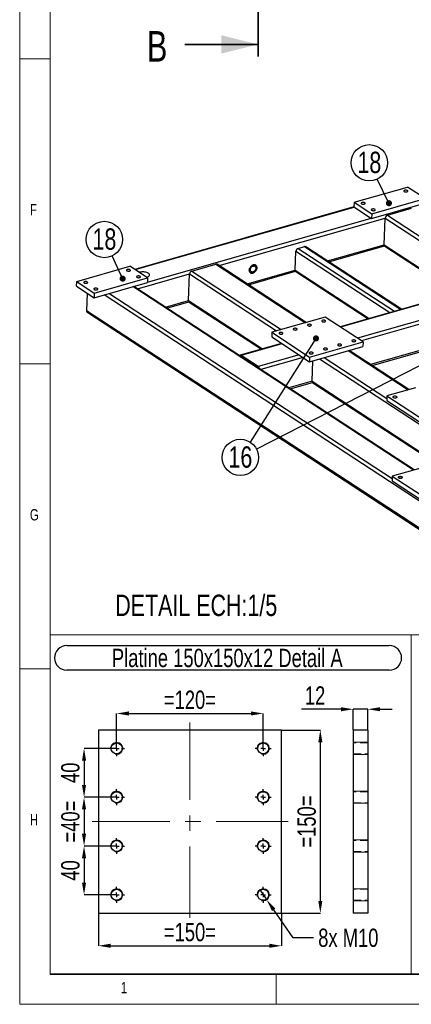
# Model space of a CAD drawing. Header units: millimetres. Extents: x 5 to 589, y 5 to 415.
# Tile 1 of 17: x 5 to 69, y 5 to 166. Entities that reach past the tile are written whole.
import ezdxf

# ---------------------------------------------------------------- set-up
doc = ezdxf.new("R2010")
doc.units = ezdxf.units.MM
doc.header["$PDSIZE"] = -1
doc.linetypes.add('CENTERX2', pattern=[20.32, 12.7, -2.54, 2.54, -2.54])
doc.linetypes.add('HIDDEN', pattern=[1.905, 1.27, -0.635])
for name, color, linetype in [('COTES', 1, 'Continuous'), ('NOTES', 6, 'Continuous'), ('TRAIT-FINS', 9, 'Continuous'), ('TRAIT-MIXTES', 3, 'CENTERX2'), ('TRAIT-TIRET', 2, 'HIDDEN')]:
    doc.layers.add(name, color=color, linetype=linetype)
doc.layers.add('TRAIT-FORT', color=4, linetype='Continuous', lineweight=25)
doc.styles.add('SLDTEXTSTYLE0', font='TXT', dxfattribs={"width": 0.75})
doc.dimstyles.new('SLDDIMSTYLE4', dxfattribs={"dimtxt": 3, "dimasz": 2, "dimexe": 0, "dimexo": 0.0625, "dimgap": 0.75, "dimtad": 1, "dimdec": 0, "dimlfac": 5, "dimrnd": 1e-09, "dimzin": 12, "dimdsep": 46, "dimtxsty": 'SLDTEXTSTYLE0', "dimsah": 1, "dimcen": 0.09, "dimadec": 0, "dimazin": 3, "dimtfac": 1, "dimtdec": 0, "dimtmove": 0, "dimatfit": 0, "dimfxl": 1, "dimfrac": 2, "dimtolj": 1, "dimtzin": 12, "dimarcsym": 0})
doc.dimstyles.new('SLDDIMSTYLE5', dxfattribs={"dimtxt": 3, "dimasz": 2, "dimexe": 0, "dimexo": 0.0625, "dimgap": 0.75, "dimtad": 1, "dimdec": 0, "dimlfac": 5, "dimrnd": 1e-09, "dimzin": 12, "dimdsep": 46, "dimtxsty": 'SLDTEXTSTYLE0', "dimsah": 1, "dimcen": 0.09, "dimadec": 0, "dimazin": 3, "dimtfac": 1, "dimtdec": 0, "dimtofl": 0, "dimtmove": 0, "dimatfit": 3, "dimfxl": 1, "dimfrac": 2, "dimtolj": 1, "dimtzin": 12, "dimarcsym": 0})
doc.dimstyles.new('SLDDIMSTYLE6', dxfattribs={"dimtxt": 3, "dimasz": 2, "dimexe": 0, "dimexo": 0.0625, "dimgap": 0.75, "dimtad": 0, "dimtih": 1, "dimtoh": 1, "dimdec": 0, "dimlfac": 5, "dimrnd": 1e-09, "dimzin": 12, "dimdsep": 46, "dimtxsty": 'SLDTEXTSTYLE0', "dimblk1": 'NONE', "dimsah": 1, "dimcen": 0, "dimadec": 0, "dimazin": 3, "dimtfac": 1, "dimtdec": 0, "dimtmove": 0, "dimatfit": 3, "dimldrblk": 'NONE', "dimfxl": 1, "dimfrac": 2, "dimtolj": 1, "dimtzin": 12, "dimarcsym": 0})
doc.dimstyles.new('SLDDIMSTYLE7', dxfattribs={"dimtxt": 0.18, "dimasz": 1, "dimexe": 0, "dimexo": 0.0625, "dimgap": 0, "dimtad": 0, "dimtih": 1, "dimtoh": 1, "dimdec": 0, "dimrnd": 1e-09, "dimzin": 0, "dimdsep": 46, "dimtxsty": 'Standard', "dimblk1": 'DOT', "dimblk2": 'DOT', "dimsah": 1, "dimcen": 0.09, "dimadec": 0, "dimazin": 0, "dimtfac": 1, "dimtdec": 0, "dimtofl": 0, "dimtmove": 0, "dimatfit": 3, "dimldrblk": 'DOT', "dimfxl": 1, "dimfrac": 2, "dimtolj": 1, "dimtzin": 0, "dimarcsym": 0})

# ---------------------------------------------------------------- blocks, each defined once
blk = doc.blocks.new('_D_64')
at = {"layer": 'COTES', "color": 0, "lineweight": -2, "transparency": 16777216}
for p, q in [((20.82, 38.95), (15.54, 38.95)), ((15.54, 36.95), (15.54, 32.95)), ((20.82, 30.95), (15.54, 30.95))]:
    blk.add_line(p, q, dxfattribs=at)
at = {"layer": 'COTES', "color": 0, "transparency": 16777216}
for points in [[(15.2, 36.95), (15.87, 36.95), (15.54, 38.95)], [(15.2, 32.95), (15.87, 32.95), (15.54, 30.95)]]:
    blk.add_solid(points, dxfattribs=at)
at = {"layer": 'Defpoints', "color": 0, "transparency": 16777216}
for p in [(20.88, 38.95), (15.54, 30.95), (20.88, 30.95)]:
    blk.add_point(p, dxfattribs=at)
at = {"layer": 'COTES', "color": 0, "transparency": 16777216, "insert": (11.79, 34.95), "char_height": 3, "attachment_point": 2, "rotation": 90, "style": 'SLDTEXTSTYLE0'}
blk.add_mtext('\\A1;=40=', dxfattribs=at)
blk = doc.blocks.new('_D_65')
at = {"layer": 'COTES', "color": 0, "lineweight": -2, "transparency": 16777216}
for p, q in [((20.82, 46.95), (15.54, 46.95)), ((15.54, 44.95), (15.54, 40.95)), ((20.82, 38.95), (15.54, 38.95))]:
    blk.add_line(p, q, dxfattribs=at)
at = {"layer": 'COTES', "color": 0, "transparency": 16777216}
for points in [[(15.2, 44.95), (15.87, 44.95), (15.54, 46.95)], [(15.2, 40.95), (15.87, 40.95), (15.54, 38.95)]]:
    blk.add_solid(points, dxfattribs=at)
at = {"layer": 'Defpoints', "color": 0, "transparency": 16777216}
for p in [(20.88, 46.95), (15.54, 38.95), (20.88, 38.95)]:
    blk.add_point(p, dxfattribs=at)
at = {"layer": 'COTES', "color": 0, "transparency": 16777216, "insert": (11.79, 42.95), "char_height": 3, "attachment_point": 2, "rotation": 90, "style": 'SLDTEXTSTYLE0'}
blk.add_mtext('\\A1;40', dxfattribs=at)
blk = doc.blocks.new('_D_66')
at = {"layer": 'COTES', "color": 0, "lineweight": -2, "transparency": 16777216}
for p, q in [((20.82, 30.95), (15.54, 30.95)), ((15.54, 28.95), (15.54, 24.95)), ((20.82, 22.95), (15.54, 22.95))]:
    blk.add_line(p, q, dxfattribs=at)
at = {"layer": 'COTES', "color": 0, "transparency": 16777216}
for points in [[(15.2, 28.95), (15.87, 28.95), (15.54, 30.95)], [(15.2, 24.95), (15.87, 24.95), (15.54, 22.95)]]:
    blk.add_solid(points, dxfattribs=at)
at = {"layer": 'Defpoints', "color": 0, "transparency": 16777216}
for p in [(20.88, 30.95), (15.54, 22.95), (20.88, 22.95)]:
    blk.add_point(p, dxfattribs=at)
at = {"layer": 'COTES', "color": 0, "transparency": 16777216, "insert": (11.79, 26.95), "char_height": 3, "attachment_point": 2, "rotation": 90, "style": 'SLDTEXTSTYLE0'}
blk.add_mtext('\\A1;40', dxfattribs=at)
blk = doc.blocks.new('_D_67')
at = {"layer": 'COTES', "color": 0, "lineweight": -2, "transparency": 16777216}
for p, q in [((20.88, 47.01), (20.88, 52.67)), ((22.88, 52.67), (42.88, 52.67)), ((44.88, 47.01), (44.88, 52.67))]:
    blk.add_line(p, q, dxfattribs=at)
at = {"layer": 'COTES', "color": 0, "transparency": 16777216}
for points in [[(22.88, 53.01), (22.88, 52.34), (20.88, 52.67)], [(42.88, 53.01), (42.88, 52.34), (44.88, 52.67)]]:
    blk.add_solid(points, dxfattribs=at)
at = {"layer": 'Defpoints', "color": 0, "transparency": 16777216}
for p in [(44.88, 52.67), (20.88, 46.95), (44.88, 46.95)]:
    blk.add_point(p, dxfattribs=at)
at = {"layer": 'COTES', "color": 0, "transparency": 16777216, "insert": (32.88, 56.42), "char_height": 3, "attachment_point": 2, "style": 'SLDTEXTSTYLE0'}
blk.add_mtext('\\A1;=120=', dxfattribs=at)
blk = doc.blocks.new('_D_68')
at = {"layer": 'COTES', "color": 0, "lineweight": -2, "transparency": 16777216}
for p, q in [((17.88, 19.89), (17.88, 14.59)), ((47.88, 19.89), (47.88, 14.59)), ((19.88, 14.59), (45.88, 14.59))]:
    blk.add_line(p, q, dxfattribs=at)
at = {"layer": 'COTES', "color": 0, "transparency": 16777216}
for points in [[(19.88, 14.93), (19.88, 14.26), (17.88, 14.59)], [(45.88, 14.93), (45.88, 14.26), (47.88, 14.59)]]:
    blk.add_solid(points, dxfattribs=at)
at = {"layer": 'Defpoints', "color": 0, "transparency": 16777216}
for p in [(17.88, 19.95), (47.88, 19.95), (47.88, 14.59)]:
    blk.add_point(p, dxfattribs=at)
at = {"layer": 'COTES', "color": 0, "transparency": 16777216, "insert": (32.88, 18.34), "char_height": 3, "attachment_point": 2, "style": 'SLDTEXTSTYLE0'}
blk.add_mtext('\\A1;=150=', dxfattribs=at)
blk = doc.blocks.new('_D_69')
at = {"layer": 'COTES', "color": 0, "lineweight": -2, "transparency": 16777216}
for p, q in [((47.95, 49.95), (54.24, 49.95)), ((54.24, 21.95), (54.24, 47.95)), ((47.95, 19.95), (54.24, 19.95))]:
    blk.add_line(p, q, dxfattribs=at)
at = {"layer": 'COTES', "color": 0, "transparency": 16777216}
for points in [[(53.9, 47.95), (54.57, 47.95), (54.24, 49.95)], [(53.9, 21.95), (54.57, 21.95), (54.24, 19.95)]]:
    blk.add_solid(points, dxfattribs=at)
at = {"layer": 'Defpoints', "color": 0, "transparency": 16777216}
for p in [(47.88, 49.95), (54.24, 49.95), (47.88, 19.95)]:
    blk.add_point(p, dxfattribs=at)
at = {"layer": 'COTES', "color": 0, "transparency": 16777216, "insert": (50.49, 34.95), "char_height": 3, "attachment_point": 2, "rotation": 90, "style": 'SLDTEXTSTYLE0'}
blk.add_mtext('\\A1;=150=', dxfattribs=at)
blk = doc.blocks.new('_D_70')
at = {"layer": 'COTES', "color": 0, "lineweight": -2, "transparency": 16777216}
for p, q in [((44.31, 23.77), (45.45, 22.13)), ((49.78, 15.91), (46.6, 20.49)), ((53.14, 15.91), (49.78, 15.91))]:
    blk.add_line(p, q, dxfattribs=at)
at = {"layer": 'COTES', "color": 0, "transparency": 16777216}
blk.add_solid([(46.87, 20.68), (46.32, 20.3), (45.45, 22.13)], dxfattribs=at)
at = {"layer": 'Defpoints', "color": 0, "transparency": 16777216}
for p in [(44.31, 23.77), (45.45, 22.13)]:
    blk.add_point(p, dxfattribs=at)
at = {"layer": 'COTES', "color": 0, "transparency": 16777216, "insert": (53.89, 17.41), "char_height": 3, "attachment_point": 1, "style": 'SLDTEXTSTYLE0'}
blk.add_mtext('\\A1;8x M10', dxfattribs=at)
blk = doc.blocks.new('_None')
blk = doc.blocks.new('SW_NOTE_3')
at = {"layer": 'NOTES', "color": 0}
for p, q in [((-0.09, 4.39), (52.74, 4.39)), ((52.74, 0.37), (-0.09, 0.37))]:
    blk.add_line(p, q, dxfattribs=at)
for centre, start, end in [((-0.09, 2.38), 90, 270), ((52.74, 2.38), 270, 90)]:
    blk.add_arc(centre, 2.01, start, end, dxfattribs=at)
at = {"layer": 'NOTES', "color": 0, "insert": (26.2, 3.87), "char_height": 3, "attachment_point": 2, "style": 'SLDTEXTSTYLE0'}
blk.add_mtext('Platine 150x150x12 Detail A', dxfattribs=at)
blk = doc.blocks.new('SW_CENTERMARKSYMBOL_82')
at = {"layer": 'TRAIT-MIXTES', "color": 0}
for p, q in [((-0.8, 0), (-1.3, 0)), ((0, 0), (-0.4, 0)), ((0, 0.8), (0, 1.3)), ((0, 0), (0, 0.4)), ((0, 0), (0, -0.4)), ((0, 0), (0.4, 0)), ((0.8, 0), (1.3, 0)), ((0, -0.8), (0, -1.3))]:
    blk.add_line(p, q, dxfattribs=at)
blk = doc.blocks.new('SW_CENTERMARKSYMBOL_83')
at = {"layer": 'TRAIT-MIXTES', "color": 0}
for p, q in [((-0.8, 0), (-1.3, 0)), ((0, 0), (-0.4, 0)), ((0, 0.8), (0, 1.3)), ((0, 0), (0, 0.4)), ((0, 0), (0, -0.4)), ((0, 0), (0.4, 0)), ((0.8, 0), (1.3, 0)), ((0, -0.8), (0, -1.3))]:
    blk.add_line(p, q, dxfattribs=at)
blk = doc.blocks.new('SW_CENTERMARKSYMBOL_84')
at = {"layer": 'TRAIT-MIXTES', "color": 0}
for p, q in [((-0.8, 0), (-1.3, 0)), ((0, 0), (-0.4, 0)), ((0, 0.8), (0, 1.3)), ((0, 0), (0, 0.4)), ((0, 0), (0, -0.4)), ((0, 0), (0.4, 0)), ((0.8, 0), (1.3, 0)), ((0, -0.8), (0, -1.3))]:
    blk.add_line(p, q, dxfattribs=at)
blk = doc.blocks.new('SW_CENTERMARKSYMBOL_85')
at = {"layer": 'TRAIT-MIXTES', "color": 0}
for p, q in [((-0.8, 0), (-1.3, 0)), ((0, 0), (-0.4, 0)), ((0, 0.8), (0, 1.3)), ((0, 0), (0, 0.4)), ((0, 0), (0, -0.4)), ((0, 0), (0.4, 0)), ((0.8, 0), (1.3, 0)), ((0, -0.8), (0, -1.3))]:
    blk.add_line(p, q, dxfattribs=at)
blk = doc.blocks.new('SW_CENTERMARKSYMBOL_86')
at = {"layer": 'TRAIT-MIXTES', "color": 0}
for p, q in [((-0.8, 0), (-1.3, 0)), ((0, 0), (-0.4, 0)), ((0, 0.8), (0, 1.3)), ((0, 0), (0, 0.4)), ((0, 0), (0, -0.4)), ((0, 0), (0.4, 0)), ((0.8, 0), (1.3, 0)), ((0, -0.8), (0, -1.3))]:
    blk.add_line(p, q, dxfattribs=at)
blk = doc.blocks.new('SW_CENTERMARKSYMBOL_87')
at = {"layer": 'TRAIT-MIXTES', "color": 0}
for p, q in [((-0.8, 0), (-1.3, 0)), ((0, 0), (-0.4, 0)), ((0, 0.8), (0, 1.3)), ((0, 0), (0, 0.4)), ((0, 0), (0, -0.4)), ((0, 0), (0.4, 0)), ((0.8, 0), (1.3, 0)), ((0, -0.8), (0, -1.3))]:
    blk.add_line(p, q, dxfattribs=at)
blk = doc.blocks.new('SW_CENTERMARKSYMBOL_88')
at = {"layer": 'TRAIT-MIXTES', "color": 0}
for p, q in [((-0.8, 0), (-1.3, 0)), ((0, 0), (-0.4, 0)), ((0, 0.8), (0, 1.3)), ((0, 0), (0, 0.4)), ((0, 0), (0, -0.4)), ((0, 0), (0.4, 0)), ((0.8, 0), (1.3, 0)), ((0, -0.8), (0, -1.3))]:
    blk.add_line(p, q, dxfattribs=at)
blk = doc.blocks.new('SW_CENTERMARKSYMBOL_89')
at = {"layer": 'TRAIT-MIXTES', "color": 0}
for p, q in [((-0.8, 0), (-1.3, 0)), ((0, 0), (-0.4, 0)), ((0, 0.8), (0, 1.3)), ((0, 0), (0, 0.4)), ((0, 0), (0, -0.4)), ((0, 0), (0.4, 0)), ((0.8, 0), (1.3, 0)), ((0, -0.8), (0, -1.3))]:
    blk.add_line(p, q, dxfattribs=at)
blk = doc.blocks.new('SW_NOTE_31')
at = {"layer": 'NOTES', "color": 0}
blk.add_circle((-1.6, -2.52), 2.98, dxfattribs=at)
at = {"layer": 'NOTES', "color": 0, "insert": (-1.59, -0.7), "char_height": 3.5, "attachment_point": 2, "style": 'SLDTEXTSTYLE0'}
blk.add_mtext('16', dxfattribs=at)
blk = doc.blocks.new('_Dot')
at = {"color": 0, "linetype": 'ByBlock', "lineweight": -2}
blk.add_line((-0.5, 0), (-1, 0), dxfattribs=at)
at = {"color": 0, "linetype": 'ByBlock', "const_width": 0.5}
blk.add_lwpolyline([(-0.25, 0, 1), (0.25, 0, 1)], format="xyb", close=True, dxfattribs=at)
blk = doc.blocks.new('SW_NOTE_32')
at = {"layer": 'NOTES', "color": 0}
blk.add_circle((-1.26, 2.7), 2.98, dxfattribs=at)
at = {"layer": 'NOTES', "color": 0, "insert": (-1.25, 4.52), "char_height": 3.5, "attachment_point": 2, "style": 'SLDTEXTSTYLE0'}
blk.add_mtext('18', dxfattribs=at)
blk = doc.blocks.new('SW_NOTE_33')
at = {"layer": 'NOTES', "color": 0}
blk.add_circle((-1.3, 2.68), 2.98, dxfattribs=at)
at = {"layer": 'NOTES', "color": 0, "insert": (-1.29, 4.5), "char_height": 3.5, "attachment_point": 2, "style": 'SLDTEXTSTYLE0'}
blk.add_mtext('18', dxfattribs=at)
blk = doc.blocks.new('_D_105')
at = {"layer": 'COTES', "color": 0, "lineweight": -2, "transparency": 16777216}
for p, q in [((57.63, 53.37), (51.13, 53.37)), ((59.63, 50.01), (59.63, 53.37)), ((62.03, 53.37), (59.63, 53.37)), ((62.03, 50.01), (62.03, 53.37)), ((64.03, 53.37), (66.03, 53.37))]:
    blk.add_line(p, q, dxfattribs=at)
at = {"layer": 'COTES', "color": 0, "transparency": 16777216}
for points in [[(57.63, 53.7), (57.63, 53.03), (59.63, 53.37)], [(64.03, 53.7), (64.03, 53.03), (62.03, 53.37)]]:
    blk.add_solid(points, dxfattribs=at)
at = {"layer": 'Defpoints', "color": 0, "transparency": 16777216}
for p in [(59.63, 53.37), (59.63, 49.95), (62.03, 49.95)]:
    blk.add_point(p, dxfattribs=at)
at = {"layer": 'COTES', "color": 0, "transparency": 16777216, "insert": (53.38, 57.12), "char_height": 3, "attachment_point": 2, "style": 'SLDTEXTSTYLE0'}
blk.add_mtext('\\A1;12', dxfattribs=at)

msp = doc.modelspace()

# ---------------------------------------------------------------- linework, layer by layer
at = {"lineweight": 18}
for p, q in [((5, 415), (5, 5)), ((10, 410), (10, 10)), ((10, 160), (5, 160)), ((5, 110), (10, 110)), ((10, 9.88), (10, 65.56)), ((10, 65.56), (69.09, 65.56)), ((69.09, 9.88), (69.09, 65.56)), ((69.09, 65.56), (130.08, 65.56)), ((69.09, 65.56), (69.09, 9.88)), ((10, 60), (5, 60)), ((10, 10), (584, 10)), ((10, 9.88), (69.09, 9.88)), ((47, 5), (47, 10)), ((69.09, 9.88), (130.08, 9.88)), ((5, 5), (589, 5))]:
    msp.add_line(p, q, dxfattribs=at)
at = {"lineweight": 35}
for p, q in [((44.05, 335.97), (44.05, 160.35)), ((32.05, 162.35), (44.05, 162.35))]:
    msp.add_line(p, q, dxfattribs=at)
msp.add_solid([(44.05, 162.35), (38.05, 163.85), (38.05, 160.85)], dxfattribs=at)
at = {"layer": 'TRAIT-FINS', "lineweight": 18}
for p, q in [((62.03, 47.95), (59.63, 47.95)), ((59.63, 47.95), (59.63, 45.95)), ((62.03, 47.95), (59.63, 47.95)), ((59.63, 47.95), (59.63, 45.95)), ((62.03, 45.95), (59.63, 45.95)), ((62.03, 45.95), (59.63, 45.95)), ((62.03, 39.95), (59.63, 39.95)), ((59.63, 39.95), (59.63, 37.95)), ((62.03, 39.95), (59.63, 39.95)), ((59.63, 39.95), (59.63, 37.95)), ((62.03, 37.95), (59.63, 37.95)), ((62.03, 37.95), (59.63, 37.95)), ((62.03, 31.95), (59.63, 31.95)), ((59.63, 31.95), (59.63, 29.95)), ((62.03, 31.95), (59.63, 31.95)), ((59.63, 31.95), (59.63, 29.95)), ((62.03, 29.95), (59.63, 29.95)), ((62.03, 29.95), (59.63, 29.95)), ((62.03, 23.95), (59.63, 23.95)), ((59.63, 23.95), (59.63, 21.95)), ((62.03, 23.95), (59.63, 23.95)), ((59.63, 23.95), (59.63, 21.95)), ((62.03, 21.95), (59.63, 21.95)), ((62.03, 21.95), (59.63, 21.95))]:
    msp.add_line(p, q, dxfattribs=at)
at = {"layer": 'TRAIT-FINS', "lineweight": 18, "flags": 128}
for points in [[(66.66, 104.4), (66.53, 104.38), (66.39, 104.39), (66.26, 104.41), (66.16, 104.46), (66.11, 104.51), (66.1, 104.58), (66.15, 104.63), (66.25, 104.67), (66.37, 104.7), (66.51, 104.69), (66.64, 104.67), (66.74, 104.62), (66.8, 104.56), (66.81, 104.5), (66.76, 104.45), (66.66, 104.4)], [(67.54, 91.23), (67.42, 91.21), (67.28, 91.21), (67.15, 91.24), (67.05, 91.28), (66.99, 91.34), (66.98, 91.4), (67.03, 91.46), (67.13, 91.5), (67.26, 91.52), (67.4, 91.52), (67.53, 91.49), (67.63, 91.45), (67.68, 91.39), (67.69, 91.33), (67.64, 91.27), (67.54, 91.23)]]:
    msp.add_lwpolyline(points, dxfattribs=at)
at = {"layer": 'TRAIT-FINS', "lineweight": 18}
for centre in [(20.88, 46.95), (44.88, 46.95), (20.88, 38.95), (44.88, 38.95), (20.88, 30.95), (44.88, 30.95), (20.88, 22.95), (44.88, 22.95)]:
    msp.add_arc(centre, 1, 255, 195, dxfattribs=at)
at = {"layer": 'TRAIT-FORT', "lineweight": 25}
for p, q in [((59.76, 136.47), (68.5, 138.96)), ((71.39, 137.07), (68.5, 138.96)), ((59.74, 135.73), (23.84, 125.47)), ((23.91, 125.43), (59.78, 135.67)), ((59.76, 136.47), (59.73, 135.7)), ((59.73, 135.7), (62.62, 133.81)), ((59.76, 136.47), (62.65, 134.58)), ((62.62, 133.81), (71.36, 136.31)), ((62.65, 134.58), (71.39, 137.07)), ((62.65, 134.58), (62.62, 133.81)), ((65.22, 134.36), (69.18, 135.49)), ((65.22, 134.36), (75.28, 127.77)), ((25.93, 123.36), (62.58, 133.84)), ((37.67, 126.11), (64.86, 133.87)), ((128.42, 133.63), (60.34, 114.18)), ((64.7, 129.52), (64.86, 133.87)), ((64.86, 133.87), (81.55, 122.94)), ((50.61, 128.91), (51.66, 129.21)), ((51.66, 129.21), (67.41, 118.9)), ((67.54, 118.94), (51.88, 129.19)), ((55.42, 126.87), (64.7, 129.52)), ((55.65, 126.72), (64.75, 129.32)), ((64.7, 129.52), (76.82, 121.59)), ((64.82, 129.26), (76.62, 121.54)), ((50.14, 125.36), (50.25, 128.43)), ((50.25, 128.43), (65.6, 118.39)), ((50.61, 128.91), (66.36, 118.6)), ((14.33, 123.49), (23.06, 125.98)), ((25.95, 124.09), (23.06, 125.98)), ((33.18, 125.2), (37.14, 126.33)), ((37.14, 126.33), (51.81, 116.73)), ((51.94, 116.77), (37.36, 126.31)), ((24.27, 122.28), (32.82, 124.72)), ((32.66, 120.37), (32.82, 124.72)), ((32.82, 124.72), (47.08, 115.38)), ((33.18, 125.2), (47.85, 115.6)), ((42.25, 123.11), (50.14, 125.36)), ((42.48, 122.96), (50.19, 125.16)), ((50.14, 125.36), (62.25, 117.43)), ((50.25, 125.1), (62.06, 117.37)), ((14.3, 122.72), (14.33, 123.49)), ((14.3, 122.72), (17.19, 120.83)), ((14.33, 123.49), (17.22, 121.59)), ((17.19, 120.83), (25.93, 123.32)), ((17.22, 121.59), (25.95, 124.09)), ((25.95, 124.09), (25.93, 123.32)), ((81.97, 123.06), (57.47, 116.06)), ((82.04, 123.02), (57.54, 116.02)), ((16.06, 121.56), (15.96, 118.7)), ((17.22, 121.59), (17.19, 120.83)), ((84.45, 78.33), (18.81, 121.29)), ((66, 91.12), (19.58, 121.51)), ((69.49, 92.56), (23.54, 122.64)), ((69.62, 92.6), (23.88, 122.54)), ((28.86, 119.28), (32.66, 120.37)), ((29.08, 119.13), (32.72, 120.17)), ((32.66, 120.37), (44.78, 112.44)), ((32.78, 120.11), (44.58, 112.38)), ((83.68, 120.24), (60.99, 113.75)), ((90.26, 70.07), (15.96, 118.7)), ((16.17, 118.38), (90.28, 69.87)), ((55.04, 117.65), (46.3, 115.16)), ((61.23, 113.6), (55.04, 117.65)), ((46.3, 115.16), (46.27, 114.39)), ((46.3, 115.16), (52.49, 111.1)), ((47.89, 113.33), (41.13, 111.4)), ((47.96, 113.28), (41.26, 111.37)), ((46.27, 114.39), (52.46, 110.34)), ((52.49, 111.1), (61.23, 113.6)), ((61.23, 113.6), (61.2, 112.83)), ((44.07, 109.53), (41.26, 111.37)), ((50.77, 111.44), (44.07, 109.53)), ((52.46, 110.34), (61.2, 112.83)), ((58.81, 112.15), (68.61, 105.74)), ((68.74, 105.77), (58.94, 112.19)), ((70.36, 112.12), (62.48, 109.87)), ((62.71, 109.72), (70.42, 111.92)), ((44.06, 109.34), (41.26, 111.18)), ((41.34, 111.12), (41.32, 111.12)), ((51.42, 111.02), (44.5, 109.04)), ((52.49, 111.1), (52.46, 110.34)), ((52.89, 107.13), (53.01, 110.49)), ((54.08, 110.8), (83.36, 91.64)), ((54.85, 111.02), (65.12, 104.3)), ((52.89, 107.13), (49.08, 106.04)), ((49.31, 105.89), (52.94, 106.93)), ((52.89, 107.13), (78.62, 90.29)), ((53, 106.87), (75.61, 92.07)), ((69.8, 106.08), (65.14, 104.74)), ((65.14, 104.74), (65.11, 103.98)), ((65.11, 103.98), (74.19, 98.03)), ((65.14, 104.74), (74.22, 98.8)), ((70.68, 92.9), (66.02, 91.57)), ((66.02, 91.57), (65.99, 90.8)), ((65.99, 90.8), (75.07, 84.86)), ((66.02, 91.57), (75.1, 85.63)), ((47.88, 49.95), (17.88, 49.95)), ((17.88, 49.95), (17.88, 19.95)), ((47.88, 19.95), (47.88, 49.95)), ((62.03, 49.95), (59.63, 49.95)), ((59.63, 49.95), (59.63, 19.95)), ((62.03, 49.95), (62.03, 19.95)), ((17.88, 19.95), (47.88, 19.95)), ((62.03, 19.95), (59.63, 19.95))]:
    msp.add_line(p, q, dxfattribs=at)
at = {"layer": 'TRAIT-FORT', "lineweight": 25, "flags": 128}
for points in [[(67.98, 138.23), (68.05, 138.2), (68.13, 138.18), (68.21, 138.17), (68.31, 138.17), (68.39, 138.18), (68.47, 138.2), (68.52, 138.23), (68.56, 138.27), (68.57, 138.31), (68.55, 138.35), (68.51, 138.38), (68.44, 138.42), (68.37, 138.44), (68.28, 138.45), (68.19, 138.45), (68.1, 138.44), (68.02, 138.42), (67.97, 138.39), (67.93, 138.35), (67.92, 138.31), (67.94, 138.27), (67.98, 138.23)], [(60.99, 136.24), (61.06, 136.21), (61.14, 136.18), (61.22, 136.17), (61.32, 136.17), (61.4, 136.18), (61.48, 136.2), (61.53, 136.23), (61.57, 136.27), (61.58, 136.31), (61.56, 136.35), (61.52, 136.39), (61.45, 136.42), (61.38, 136.44), (61.29, 136.45), (61.2, 136.45), (61.11, 136.44), (61.03, 136.42), (60.98, 136.39), (60.94, 136.35), (60.93, 136.31), (60.95, 136.27), (60.99, 136.24)], [(62.64, 135.16), (62.71, 135.13), (62.79, 135.1), (62.87, 135.09), (62.97, 135.09), (63.05, 135.1), (63.13, 135.12), (63.18, 135.15), (63.22, 135.19), (63.23, 135.23), (63.21, 135.27), (63.17, 135.31), (63.11, 135.34), (63.03, 135.36), (62.94, 135.37), (62.85, 135.37), (62.76, 135.36), (62.68, 135.34), (62.63, 135.31), (62.59, 135.27), (62.59, 135.23), (62.6, 135.19), (62.64, 135.16)], [(43.25, 126.21), (43.14, 126.17), (43.03, 126.1), (42.92, 126.02), (42.83, 125.92), (42.75, 125.8), (42.69, 125.68), (42.64, 125.55), (42.62, 125.43), (42.61, 125.3), (42.63, 125.19), (42.67, 125.08), (42.72, 124.99), (42.8, 124.92), (42.88, 124.87), (42.98, 124.85), (43.09, 124.85), (43.2, 124.87), (43.31, 124.91), (43.42, 124.97), (43.53, 125.06), (43.62, 125.16), (43.7, 125.27), (43.76, 125.39), (43.81, 125.52), (43.83, 125.65), (43.84, 125.77), (43.82, 125.89), (43.78, 125.99), (43.73, 126.08), (43.66, 126.15), (43.57, 126.2), (43.47, 126.23), (43.36, 126.23), (43.25, 126.21)], [(43.84, 125.71), (43.82, 125.59), (43.79, 125.46), (43.73, 125.33), (43.66, 125.21), (43.57, 125.11), (43.48, 125.01), (43.37, 124.94), (43.26, 124.89), (43.15, 124.85), (43.03, 124.84), (42.93, 124.86), (42.84, 124.9), (42.76, 124.96), (42.69, 125.04), (42.65, 125.13), (42.62, 125.24), (42.61, 125.36), (42.63, 125.49), (42.66, 125.62), (42.72, 125.74), (42.79, 125.86), (42.88, 125.97), (42.97, 126.06), (43.08, 126.14), (43.19, 126.19), (43.31, 126.22), (43.42, 126.23), (43.52, 126.22), (43.61, 126.18), (43.69, 126.12), (43.76, 126.04), (43.8, 125.94), (43.83, 125.83), (43.84, 125.71)], [(43.66, 125.66), (43.65, 125.56), (43.61, 125.45), (43.56, 125.35), (43.5, 125.25), (43.41, 125.17), (43.33, 125.11), (43.23, 125.07), (43.14, 125.04), (43.05, 125.05), (42.97, 125.07), (42.9, 125.12), (42.84, 125.18), (42.81, 125.27), (42.79, 125.36), (42.79, 125.47), (42.82, 125.57), (42.86, 125.68), (42.92, 125.78), (42.99, 125.87), (43.08, 125.94), (43.17, 125.99), (43.27, 126.02), (43.36, 126.03), (43.45, 126.02), (43.52, 125.98), (43.58, 125.93), (43.63, 125.85), (43.66, 125.76), (43.66, 125.66)], [(22.55, 125.25), (22.61, 125.22), (22.69, 125.2), (22.78, 125.19), (22.87, 125.19), (22.96, 125.2), (23.03, 125.22), (23.09, 125.25), (23.12, 125.28), (23.13, 125.32), (23.11, 125.36), (23.07, 125.4), (23.01, 125.43), (22.93, 125.46), (22.84, 125.47), (22.75, 125.47), (22.66, 125.46), (22.59, 125.44), (22.53, 125.41), (22.5, 125.37), (22.49, 125.33), (22.51, 125.29), (22.55, 125.25)], [(24.2, 124.17), (24.26, 124.14), (24.34, 124.12), (24.43, 124.11), (24.52, 124.1), (24.61, 124.12), (24.68, 124.14), (24.74, 124.17), (24.77, 124.2), (24.78, 124.24), (24.76, 124.28), (24.72, 124.32), (24.66, 124.35), (24.58, 124.38), (24.49, 124.39), (24.4, 124.39), (24.31, 124.38), (24.24, 124.36), (24.18, 124.33), (24.15, 124.29), (24.14, 124.25), (24.16, 124.21), (24.2, 124.17)], [(25.82, 124.18), (25.87, 124.2), (25.99, 124.25), (26.09, 124.3), (26.17, 124.36), (26.22, 124.43), (26.25, 124.5), (26.26, 124.57), (26.24, 124.65), (26.19, 124.72), (26.13, 124.78), (26.04, 124.85), (25.93, 124.91), (25.8, 124.96), (25.66, 125), (25.51, 125.03), (25.35, 125.05), (25.18, 125.06), (25.02, 125.06), (24.86, 125.04), (24.71, 125.02), (24.57, 124.99)], [(25.82, 124.18), (25.87, 124.2), (25.99, 124.25), (26.09, 124.3), (26.17, 124.36), (26.22, 124.43), (26.25, 124.5), (26.26, 124.57), (26.24, 124.65), (26.19, 124.72), (26.13, 124.78), (26.04, 124.85), (25.93, 124.91), (25.8, 124.96), (25.66, 125), (25.51, 125.03), (25.35, 125.05), (25.18, 125.06), (25.02, 125.06), (24.86, 125.04), (24.71, 125.02), (24.57, 124.99)], [(15.56, 123.25), (15.62, 123.22), (15.7, 123.2), (15.79, 123.19), (15.88, 123.19), (15.97, 123.2), (16.04, 123.22), (16.1, 123.25), (16.13, 123.29), (16.14, 123.33), (16.12, 123.37), (16.08, 123.4), (16.02, 123.44), (15.94, 123.46), (15.85, 123.47), (15.76, 123.47), (15.67, 123.46), (15.6, 123.44), (15.54, 123.41), (15.51, 123.37), (15.5, 123.33), (15.51, 123.29), (15.56, 123.25)], [(17.21, 122.17), (17.27, 122.14), (17.35, 122.12), (17.44, 122.11), (17.53, 122.11), (17.62, 122.12), (17.69, 122.14), (17.75, 122.17), (17.78, 122.21), (17.79, 122.25), (17.77, 122.29), (17.73, 122.32), (17.67, 122.36), (17.59, 122.38), (17.5, 122.39), (17.41, 122.39), (17.32, 122.38), (17.25, 122.36), (17.19, 122.33), (17.16, 122.29), (17.15, 122.25), (17.17, 122.21), (17.21, 122.17)], [(52.19, 116.26), (52.25, 116.23), (52.33, 116.2), (52.42, 116.19), (52.51, 116.19), (52.6, 116.2), (52.67, 116.22), (52.73, 116.25), (52.76, 116.29), (52.77, 116.33), (52.75, 116.37), (52.71, 116.41), (52.65, 116.44), (52.57, 116.46), (52.48, 116.47), (52.39, 116.47), (52.3, 116.46), (52.23, 116.44), (52.17, 116.41), (52.14, 116.38), (52.13, 116.34), (52.15, 116.3), (52.19, 116.26)], [(54.52, 116.92), (54.58, 116.89), (54.66, 116.87), (54.75, 116.86), (54.84, 116.86), (54.93, 116.87), (55, 116.89), (55.06, 116.92), (55.09, 116.96), (55.1, 117), (55.08, 117.04), (55.04, 117.07), (54.98, 117.1), (54.9, 117.13), (54.81, 117.14), (54.72, 117.14), (54.63, 117.13), (54.56, 117.11), (54.5, 117.08), (54.47, 117.04), (54.46, 117), (54.48, 116.96), (54.52, 116.92)], [(47.53, 114.93), (47.59, 114.9), (47.67, 114.87), (47.76, 114.86), (47.85, 114.86), (47.94, 114.87), (48.01, 114.89), (48.07, 114.92), (48.1, 114.96), (48.11, 115), (48.09, 115.04), (48.05, 115.08), (47.99, 115.11), (47.91, 115.13), (47.82, 115.14), (47.73, 115.14), (47.64, 115.13), (47.57, 115.11), (47.51, 115.08), (47.48, 115.04), (47.47, 115), (47.49, 114.96), (47.53, 114.93)], [(49.86, 115.59), (49.92, 115.56), (50, 115.54), (50.09, 115.53), (50.18, 115.53), (50.27, 115.54), (50.34, 115.56), (50.4, 115.59), (50.43, 115.62), (50.44, 115.66), (50.42, 115.7), (50.38, 115.74), (50.32, 115.77), (50.24, 115.8), (50.15, 115.81), (50.06, 115.81), (49.97, 115.8), (49.9, 115.78), (49.84, 115.75), (49.81, 115.71), (49.8, 115.67), (49.82, 115.63), (49.86, 115.59)], [(57.14, 113.02), (57.2, 112.99), (57.28, 112.96), (57.37, 112.95), (57.46, 112.95), (57.55, 112.96), (57.62, 112.98), (57.68, 113.01), (57.72, 113.05), (57.72, 113.09), (57.71, 113.13), (57.67, 113.17), (57.6, 113.2), (57.52, 113.22), (57.43, 113.23), (57.34, 113.23), (57.26, 113.22), (57.18, 113.2), (57.13, 113.17), (57.09, 113.13), (57.08, 113.09), (57.1, 113.05), (57.14, 113.02)], [(59.47, 113.68), (59.53, 113.65), (59.61, 113.63), (59.7, 113.62), (59.79, 113.62), (59.88, 113.63), (59.95, 113.65), (60.01, 113.68), (60.05, 113.71), (60.05, 113.75), (60.04, 113.79), (60, 113.83), (59.93, 113.86), (59.85, 113.89), (59.76, 113.9), (59.67, 113.9), (59.59, 113.89), (59.51, 113.87), (59.46, 113.84), (59.42, 113.8), (59.41, 113.76), (59.43, 113.72), (59.47, 113.68)], [(52.48, 111.68), (52.54, 111.65), (52.62, 111.63), (52.71, 111.62), (52.8, 111.62), (52.89, 111.63), (52.96, 111.65), (53.02, 111.68), (53.06, 111.72), (53.06, 111.76), (53.05, 111.8), (53.01, 111.83), (52.94, 111.87), (52.86, 111.89), (52.77, 111.9), (52.68, 111.9), (52.6, 111.89), (52.52, 111.87), (52.47, 111.84), (52.43, 111.8), (52.42, 111.76), (52.44, 111.72), (52.48, 111.68)], [(54.81, 112.35), (54.87, 112.32), (54.95, 112.3), (55.04, 112.28), (55.13, 112.28), (55.22, 112.29), (55.29, 112.32), (55.35, 112.35), (55.39, 112.38), (55.39, 112.42), (55.38, 112.46), (55.34, 112.5), (55.27, 112.53), (55.19, 112.55), (55.1, 112.57), (55.01, 112.57), (54.93, 112.56), (54.85, 112.54), (54.8, 112.5), (54.76, 112.47), (54.75, 112.43), (54.77, 112.39), (54.81, 112.35)], [(41.26, 111.18), (41.23, 111.19), (41.21, 111.19)], [(44.11, 109.3), (44.09, 109.32), (44.06, 109.34)], [(66.2, 104.47), (66.26, 104.44), (66.34, 104.41), (66.42, 104.4), (66.51, 104.4), (66.6, 104.41), (66.67, 104.43), (66.72, 104.46), (66.76, 104.5), (66.77, 104.54), (66.75, 104.58), (66.71, 104.61), (66.65, 104.64), (66.57, 104.67), (66.48, 104.68), (66.39, 104.68), (66.31, 104.67), (66.24, 104.65), (66.18, 104.62), (66.15, 104.58), (66.14, 104.54), (66.16, 104.5), (66.2, 104.47)], [(67.08, 91.29), (67.14, 91.26), (67.22, 91.24), (67.31, 91.23), (67.4, 91.23), (67.48, 91.24), (67.55, 91.26), (67.61, 91.29), (67.64, 91.32), (67.65, 91.36), (67.63, 91.4), (67.59, 91.44), (67.53, 91.47), (67.45, 91.49), (67.37, 91.5), (67.28, 91.5), (67.19, 91.49), (67.12, 91.47), (67.06, 91.44), (67.03, 91.41), (67.02, 91.37), (67.04, 91.33), (67.08, 91.29)]]:
    msp.add_lwpolyline(points, dxfattribs=at)
at = {"layer": 'TRAIT-FORT', "lineweight": 25}
for centre in [(20.88, 46.95), (44.88, 46.95), (20.88, 38.95), (44.88, 38.95), (20.88, 30.95), (44.88, 30.95), (20.88, 22.95), (44.88, 22.95)]:
    msp.add_circle(centre, 0.9, dxfattribs=at)
for centre, radius, start, end in [((65.4, 133.84), 0.542, 109.2176, 177.0007), ((51.74, 128.97), 0.263, 58.428, 108.4781), ((64.99, 129.49), 0.286, 174.2835, 233.5753), ((50.79, 128.4), 0.542, 109.2176, 177.0007), ((37.22, 126.08), 0.263, 58.428, 108.4781), ((33.36, 124.69), 0.542, 109.2176, 177.0007), ((50.42, 125.33), 0.286, 174.2835, 233.5753), ((32.95, 120.34), 0.286, 174.2835, 233.5753), ((41.17, 111.25), 0.147, 52.3048, 157.9946), ((43.69, 109.06), 0.6, 11.4829, 51.1626), ((53.17, 107.1), 0.286, 174.2835, 233.5753)]:
    msp.add_arc(centre, radius, start, end, dxfattribs=at)
for centre, start_param, end_param in [((23.48, 122.28), 0.947695, 1.495133), ((23.48, 122.28), 0.947695, 1.495133), ((16.56, 118.64), 3.215036, 4.089288), ((16.56, 118.64), 3.215036, 4.089288)]:
    msp.add_ellipse(centre, major_axis=(0.595, -0.09), ratio=0.63639, start_param=start_param, end_param=end_param, dxfattribs=at)
at = {"layer": 'TRAIT-MIXTES', "lineweight": 18}
for p, q in [((32.88, 51.21), (32.88, 19.2)), ((16.88, 34.95), (48.97, 34.95))]:
    msp.add_line(p, q, dxfattribs=at)
at = {"layer": 'TRAIT-TIRET'}
for p, q in [((62.03, 47.85), (59.63, 47.85)), ((59.63, 46.05), (62.03, 46.05)), ((62.03, 39.85), (59.63, 39.85)), ((59.63, 38.05), (62.03, 38.05)), ((62.03, 31.85), (59.63, 31.85)), ((59.63, 30.05), (62.03, 30.05)), ((62.03, 23.85), (59.63, 23.85)), ((59.63, 22.05), (62.03, 22.05))]:
    msp.add_line(p, q, dxfattribs=at)

# ---------------------------------------------------------------- block references
at = {"layer": 'NOTES'}
for name, p in [('SW_NOTE_33', (63.56, 140.26)), ('SW_NOTE_32', (20.13, 127.67)), ('SW_NOTE_31', (42.73, 97.16)), ('SW_NOTE_3', (12.8, 59.41))]:
    msp.add_blockref(name, p, dxfattribs=at)
at = {"layer": 'TRAIT-MIXTES'}
for name, p in [('SW_CENTERMARKSYMBOL_85', (20.88, 46.95)), ('SW_CENTERMARKSYMBOL_86', (44.88, 46.95)), ('SW_CENTERMARKSYMBOL_84', (20.88, 38.95)), ('SW_CENTERMARKSYMBOL_87', (44.88, 38.95)), ('SW_CENTERMARKSYMBOL_83', (20.88, 30.95)), ('SW_CENTERMARKSYMBOL_88', (44.88, 30.95)), ('SW_CENTERMARKSYMBOL_82', (20.88, 22.95)), ('SW_CENTERMARKSYMBOL_89', (44.88, 22.95))]:
    msp.add_blockref(name, p, dxfattribs=at)

# ---------------------------------------------------------------- texts
at = {"insert": (25.84, 164.53), "char_height": 5, "attachment_point": 1, "style": 'SLDTEXTSTYLE0'}
msp.add_mtext('B', dxfattribs=at)
at = {"layer": 'NOTES', "attachment_point": 1, "style": 'SLDTEXTSTYLE0'}
for s, insert, char_height in [('F', (6.67, 136.17), 1.85), ('G', (6.67, 86.17), 1.85), ('DETAIL ECH:1/5', (20.65, 72.15), 3.5), ('H', (6.67, 36.17), 1.85), ('1', (21.58, 8.67), 1.85)]:
    msp.add_mtext(s, dxfattribs=dict(at, insert=insert, char_height=char_height))

# ---------------------------------------------------------------- dimensions: what is measured, and where the dimension line sits
at = {"layer": 'COTES'}
dim = msp.add_linear_dim(base=(59.63, 53.37), p1=(62.03, 49.95), p2=(59.63, 49.95), dimstyle='SLDDIMSTYLE4', dxfattribs=at)
dim.commit()
dim.dimension.update_dxf_attribs({"geometry": '_D_105', "text_midpoint": (53.38, 53.37), "dimtype": 160})
for base, p1, p2, picture, middle in [((44.88, 52.67), (20.88, 46.95), (44.88, 46.95), '_D_67', (32.88, 52.67)), ((47.88, 14.59), (17.88, 19.95), (47.88, 19.95), '_D_68', (32.88, 14.59))]:
    dim = msp.add_linear_dim(base=base, p1=p1, p2=p2, text='=<>=', dimstyle='SLDDIMSTYLE5', dxfattribs=at)
    dim.commit()
    dim.dimension.update_dxf_attribs({"geometry": picture, "text_midpoint": middle, "dimtype": 160})
for base, p1, p2, dimstyle, picture, middle in [((54.24, 49.95), (47.88, 19.95), (47.88, 49.95), 'SLDDIMSTYLE5', '_D_69', (54.24, 34.95)), ((15.54, 30.95), (20.88, 38.95), (20.88, 30.95), 'SLDDIMSTYLE4', '_D_64', (15.54, 34.95))]:
    dim = msp.add_linear_dim(base=base, p1=p1, p2=p2, angle=90, text='=<>=', dimstyle=dimstyle, dxfattribs=at)
    dim.commit()
    dim.dimension.update_dxf_attribs({"geometry": picture, "text_midpoint": middle, "dimtype": 160})
for base, p1, p2, picture, middle in [((15.54, 38.95), (20.88, 46.95), (20.88, 38.95), '_D_65', (15.54, 42.95)), ((15.54, 22.95), (20.88, 30.95), (20.88, 22.95), '_D_66', (15.54, 26.95))]:
    dim = msp.add_linear_dim(base=base, p1=p1, p2=p2, angle=90, dimstyle='SLDDIMSTYLE5', dxfattribs=at)
    dim.commit()
    dim.dimension.update_dxf_attribs({"geometry": picture, "text_midpoint": middle, "dimtype": 160})
dim = msp.add_diameter_dim_2p(p1=(44.31, 23.77), p2=(45.45, 22.13), text='8x M10', dimstyle='SLDDIMSTYLE6', override={"dimpost": '<>'}, dxfattribs=at)
dim.commit()
dim.dimension.update_dxf_attribs({"geometry": '_D_70', "text_midpoint": (59.7, 15.91), "dimtype": 163})

# ---------------------------------------------------------------- leaders
at = {"layer": 'NOTES'}
for points in [[(65.47, 136.32), (63.56, 140.26)], [(21.86, 123.95), (20.13, 127.67)], [(89.44, 119.39), (43.79, 96)], [(53.52, 114.15), (42.73, 97.16)]]:
    msp.add_leader(points, dimstyle='SLDDIMSTYLE7', dxfattribs=at)

doc.saveas('drawing.dxf')
